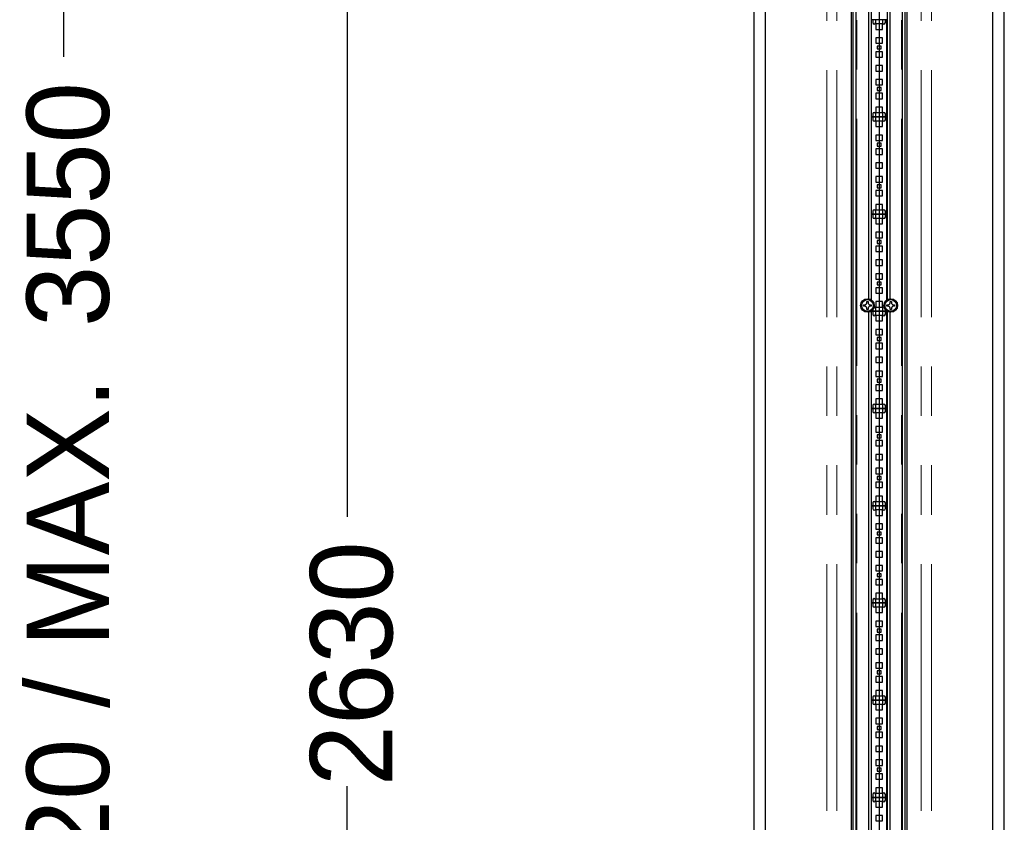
# Model space of a CAD drawing. Header units: millimetres. Extents: x 75 to 4122, y 120 to 5820.
# Tile 44 of 49: x 2187 to 2693, y 3718 to 4131. Entities that reach past the tile are written whole.
import ezdxf

# ---------------------------------------------------------------- set-up
doc = ezdxf.new("R2010")
doc.units = ezdxf.units.MM
doc.header["$LTSCALE"] = 20
doc.linetypes.add('PHANTOM', pattern=[12.7, 6.35, -1.27, 1.27, -1.27, 1.27, -1.27])
doc.layers.add('DISEGNO', color=7, linetype='Continuous')
doc.styles.add('SLDTEXTSTYLE0', font='ASTEP-SANS-REGULAR.TTF')
doc.dimstyles.new('SLDDIMSTYLE0', dxfattribs={"dimtxt": 55.654222, "dimasz": 40, "dimexe": 0, "dimexo": 0.0625, "dimgap": 13.913556, "dimtad": 0, "dimrnd": 1e-09, "dimzin": 12, "dimdsep": 46, "dimtxsty": 'SLDTEXTSTYLE0', "dimsah": 1, "dimcen": 0.09, "dimadec": 0, "dimazin": 3, "dimtfac": 1, "dimtofl": 0, "dimtmove": 0, "dimatfit": 3, "dimfxl": 0, "dimfrac": 2, "dimtolj": 1, "dimtzin": 12, "dimarcsym": 0})

# ---------------------------------------------------------------- blocks, each defined once
blk = doc.blocks.new('_D_2')
at = {"layer": 'DISEGNO', "color": 7}
for p, q in [((2544.27, 5121.21), (2335.13, 5121.21)), ((2355.13, 5121.21), (2355.13, 3875.47)), ((2355.13, 2491.21), (2355.13, 3736.95)), ((2544.27, 2491.21), (2335.13, 2491.21))]:
    blk.add_line(p, q, dxfattribs=at)
for points in [[(2355.13, 5121.21), (2347.63, 5081.21), (2362.63, 5081.21)], [(2355.13, 2491.21), (2362.63, 2531.21), (2347.63, 2531.21)]]:
    blk.add_solid(points, dxfattribs=at)
at = {"layer": 'DISEGNO', "color": 7, "insert": (2336.06, 3736.95), "char_height": 42.333, "attachment_point": 1, "rotation": 90, "style": 'SLDTEXTSTYLE0'}
blk.add_mtext('2630', dxfattribs=at)
blk = doc.blocks.new('_D_3')
at = {"layer": 'DISEGNO', "color": 7}
for p, q in [((2581.14, 5589.21), (2189.37, 5589.21)), ((2209.37, 5589.21), (2209.37, 4112.15)), ((2209.37, 2023.21), (2209.37, 3500.27)), ((2581.14, 2023.21), (2189.37, 2023.21))]:
    blk.add_line(p, q, dxfattribs=at)
for points in [[(2209.37, 5589.21), (2201.87, 5549.21), (2216.87, 5549.21)], [(2209.37, 2023.21), (2216.87, 2063.21), (2201.87, 2063.21)]]:
    blk.add_solid(points, dxfattribs=at)
at = {"layer": 'DISEGNO', "color": 7, "attachment_point": 1, "rotation": 90, "style": 'SLDTEXTSTYLE0'}
for s, insert, char_height in [('3550', (2190.3, 3973.15), 42.333), ('MIN. 2920 / MAX. ', (2190.3, 3500.27), 42.3333)]:
    blk.add_mtext(s, dxfattribs=dict(at, insert=insert, char_height=char_height))

msp = doc.modelspace()

# ---------------------------------------------------------------- linework, layer by layer
at = {"color": 7, "linetype": 'Continuous', "lineweight": 25}
for p, q in [((2564.267, 5121.211), (2564.267, 2491.211)), ((2570.267, 2491.211), (2570.267, 5121.211)), ((2687.01, 5121.211), (2687.01, 2491.211)), ((2693.01, 2491.211), (2693.01, 5121.211)), ((2614.208, 5096.211), (2614.208, 2864.211)), ((2615.208, 5096.211), (2615.208, 2864.211)), ((2616.613, 5096.211), (2616.613, 2863.011)), ((2628.636, 5096.211), (2628.636, 2864.211)), ((2628.638, 5096.211), (2628.638, 2864.211)), ((2628.638, 5096.211), (2628.638, 2864.211)), ((2628.641, 5096.211), (2628.641, 2864.211)), ((2640.663, 2863.011), (2640.663, 5096.211)), ((2642.069, 2864.211), (2642.069, 5096.211)), ((2643.068, 2864.211), (2643.068, 5096.211)), ((2623.138, 4536.746), (2623.138, 3987.675)), ((2624.488, 4537.239), (2624.488, 3987.182)), ((2632.788, 4537.239), (2632.788, 3987.182)), ((2634.138, 4536.746), (2634.138, 3987.675)), ((2624.638, 4131.211), (2624.638, 4081.211)), ((2625.388, 4131.211), (2624.638, 4131.211)), ((2625.388, 4131.211), (2625.388, 4129.711)), ((2626.888, 4131.211), (2625.388, 4131.211)), ((2626.888, 4129.711), (2626.888, 4131.211)), ((2630.388, 4131.211), (2626.888, 4131.211)), ((2630.388, 4131.211), (2630.388, 4129.711)), ((2631.888, 4131.211), (2630.388, 4131.211)), ((2631.888, 4129.711), (2631.888, 4131.211)), ((2632.638, 4131.211), (2631.888, 4131.211)), ((2632.638, 4081.211), (2632.638, 4131.211)), ((2626.888, 4129.031), (2626.888, 4126.231)), ((2630.388, 4129.031), (2626.888, 4129.031)), ((2626.888, 4126.231), (2630.388, 4126.231)), ((2630.388, 4126.231), (2630.388, 4129.031)), ((2630.388, 4121.891), (2626.888, 4121.891)), ((2626.888, 4121.891), (2626.888, 4119.091)), ((2630.388, 4119.091), (2630.388, 4121.891)), ((2626.888, 4119.091), (2630.388, 4119.091)), ((2627.638, 4117.671), (2627.638, 4116.171)), ((2629.638, 4117.671), (2627.638, 4117.671)), ((2627.638, 4116.171), (2629.638, 4116.171)), ((2629.638, 4116.171), (2629.638, 4117.671)), ((2626.888, 4114.751), (2626.888, 4111.951)), ((2630.388, 4114.751), (2626.888, 4114.751)), ((2626.888, 4111.951), (2630.388, 4111.951)), ((2630.388, 4111.951), (2630.388, 4114.751)), ((2626.888, 4107.611), (2626.888, 4104.811)), ((2630.388, 4107.611), (2626.888, 4107.611)), ((2630.388, 4104.811), (2630.388, 4107.611)), ((2626.888, 4104.811), (2630.388, 4104.811)), ((2626.888, 4100.471), (2626.888, 4097.671)), ((2630.388, 4100.471), (2626.888, 4100.471)), ((2626.888, 4097.671), (2630.388, 4097.671)), ((2627.638, 4096.251), (2627.638, 4094.751)), ((2629.638, 4096.251), (2627.638, 4096.251)), ((2629.638, 4094.751), (2629.638, 4096.251)), ((2630.388, 4097.671), (2630.388, 4100.471)), ((2626.888, 4093.331), (2626.888, 4090.531)), ((2630.388, 4093.331), (2626.888, 4093.331)), ((2626.888, 4090.531), (2630.388, 4090.531)), ((2627.638, 4094.751), (2629.638, 4094.751)), ((2630.388, 4090.531), (2630.388, 4093.331)), ((2630.388, 4086.191), (2626.888, 4086.191)), ((2626.888, 4086.191), (2626.888, 4083.391)), ((2630.388, 4083.391), (2630.388, 4086.191)), ((2624.638, 4081.211), (2624.638, 4031.211)), ((2625.388, 4081.211), (2624.638, 4081.211)), ((2624.638, 4081.211), (2625.388, 4081.211)), ((2625.388, 4082.711), (2625.388, 4081.211)), ((2625.388, 4081.211), (2625.388, 4079.711)), ((2626.888, 4081.211), (2625.388, 4081.211)), ((2625.388, 4081.211), (2626.888, 4081.211)), ((2626.888, 4083.391), (2630.388, 4083.391)), ((2626.888, 4081.211), (2626.888, 4082.711)), ((2626.888, 4079.711), (2626.888, 4081.211)), ((2630.388, 4081.211), (2626.888, 4081.211)), ((2626.888, 4081.211), (2630.388, 4081.211)), ((2630.388, 4082.711), (2630.388, 4081.211)), ((2631.888, 4081.211), (2630.388, 4081.211)), ((2630.388, 4081.211), (2630.388, 4079.711)), ((2630.388, 4081.211), (2631.888, 4081.211)), ((2631.888, 4081.211), (2631.888, 4082.711)), ((2631.888, 4079.711), (2631.888, 4081.211)), ((2632.638, 4081.211), (2631.888, 4081.211)), ((2631.888, 4081.211), (2632.638, 4081.211)), ((2632.638, 4031.211), (2632.638, 4081.211)), ((2626.888, 4079.031), (2626.888, 4076.231)), ((2630.388, 4079.031), (2626.888, 4079.031)), ((2626.888, 4076.231), (2630.388, 4076.231)), ((2630.388, 4076.231), (2630.388, 4079.031)), ((2626.888, 4071.891), (2626.888, 4069.091)), ((2630.388, 4071.891), (2626.888, 4071.891)), ((2630.388, 4069.091), (2630.388, 4071.891)), ((2626.888, 4069.091), (2630.388, 4069.091)), ((2627.638, 4067.671), (2627.638, 4066.171)), ((2629.638, 4067.671), (2627.638, 4067.671)), ((2627.638, 4066.171), (2629.638, 4066.171)), ((2629.638, 4066.171), (2629.638, 4067.671)), ((2626.888, 4064.751), (2626.888, 4061.951)), ((2630.388, 4064.751), (2626.888, 4064.751)), ((2626.888, 4061.951), (2630.388, 4061.951)), ((2630.388, 4061.951), (2630.388, 4064.751)), ((2626.888, 4057.611), (2626.888, 4054.811)), ((2630.388, 4057.611), (2626.888, 4057.611)), ((2630.388, 4054.811), (2630.388, 4057.611)), ((2626.888, 4054.811), (2630.388, 4054.811)), ((2626.888, 4050.471), (2626.888, 4047.671)), ((2630.388, 4050.471), (2626.888, 4050.471)), ((2630.388, 4047.671), (2630.388, 4050.471)), ((2626.888, 4047.671), (2630.388, 4047.671)), ((2627.638, 4046.251), (2627.638, 4044.751)), ((2629.638, 4046.251), (2627.638, 4046.251)), ((2629.638, 4044.751), (2629.638, 4046.251)), ((2630.388, 4043.331), (2626.888, 4043.331)), ((2626.888, 4043.331), (2626.888, 4040.531)), ((2626.888, 4040.531), (2630.388, 4040.531)), ((2627.638, 4044.751), (2629.638, 4044.751)), ((2630.388, 4040.531), (2630.388, 4043.331)), ((2626.888, 4036.191), (2626.888, 4033.391)), ((2630.388, 4036.191), (2626.888, 4036.191)), ((2630.388, 4033.391), (2630.388, 4036.191)), ((2624.638, 4031.211), (2625.388, 4031.211)), ((2624.638, 4031.211), (2624.638, 3987.083)), ((2625.388, 4031.211), (2624.638, 4031.211)), ((2625.388, 4032.711), (2625.388, 4031.211)), ((2625.388, 4031.211), (2626.888, 4031.211)), ((2625.388, 4031.211), (2625.388, 4029.711)), ((2626.888, 4031.211), (2625.388, 4031.211)), ((2626.888, 4033.391), (2630.388, 4033.391)), ((2626.888, 4031.211), (2626.888, 4032.711)), ((2626.888, 4031.211), (2630.388, 4031.211)), ((2626.888, 4029.711), (2626.888, 4031.211)), ((2630.388, 4031.211), (2626.888, 4031.211)), ((2630.388, 4032.711), (2630.388, 4031.211)), ((2630.388, 4031.211), (2631.888, 4031.211)), ((2630.388, 4031.211), (2630.388, 4029.711)), ((2631.888, 4031.211), (2630.388, 4031.211)), ((2631.888, 4031.211), (2631.888, 4032.711)), ((2631.888, 4031.211), (2632.638, 4031.211)), ((2631.888, 4029.711), (2631.888, 4031.211)), ((2632.638, 4031.211), (2631.888, 4031.211)), ((2632.638, 3987.083), (2632.638, 4031.211)), ((2630.388, 4029.031), (2626.888, 4029.031)), ((2626.888, 4029.031), (2626.888, 4026.231)), ((2626.888, 4026.231), (2630.388, 4026.231)), ((2630.388, 4026.231), (2630.388, 4029.031)), ((2630.388, 4021.891), (2626.888, 4021.891)), ((2626.888, 4021.891), (2626.888, 4019.091)), ((2630.388, 4019.091), (2630.388, 4021.891)), ((2626.888, 4019.091), (2630.388, 4019.091)), ((2626.888, 4014.751), (2626.888, 4011.951)), ((2630.388, 4014.751), (2626.888, 4014.751)), ((2627.638, 4017.671), (2627.638, 4016.171)), ((2629.638, 4017.671), (2627.638, 4017.671)), ((2627.638, 4016.171), (2629.638, 4016.171)), ((2629.638, 4016.171), (2629.638, 4017.671)), ((2630.388, 4011.951), (2630.388, 4014.751)), ((2626.888, 4011.951), (2630.388, 4011.951)), ((2626.888, 4007.611), (2626.888, 4004.811)), ((2630.388, 4007.611), (2626.888, 4007.611)), ((2626.888, 4004.811), (2630.388, 4004.811)), ((2630.388, 4004.811), (2630.388, 4007.611)), ((2626.888, 4000.471), (2626.888, 3997.671)), ((2630.388, 4000.471), (2626.888, 4000.471)), ((2630.388, 3997.671), (2630.388, 4000.471)), ((2626.888, 3997.671), (2630.388, 3997.671)), ((2627.638, 3996.251), (2627.638, 3994.751)), ((2629.638, 3996.251), (2627.638, 3996.251)), ((2627.638, 3994.751), (2629.638, 3994.751)), ((2629.638, 3994.751), (2629.638, 3996.251)), ((2626.888, 3993.331), (2626.888, 3990.531)), ((2630.388, 3993.331), (2626.888, 3993.331)), ((2626.888, 3990.531), (2630.388, 3990.531)), ((2630.388, 3990.531), (2630.388, 3993.331)), ((2620.638, 3984.586), (2621.263, 3984.586)), ((2620.638, 3983.836), (2620.638, 3984.586)), ((2622.263, 3986.211), (2623.013, 3986.211)), ((2622.263, 3985.586), (2622.263, 3986.211)), ((2623.013, 3986.211), (2623.013, 3985.586)), ((2624.013, 3984.586), (2624.638, 3984.586)), ((2624.638, 3984.586), (2624.638, 3983.836)), ((2630.388, 3986.191), (2626.888, 3986.191)), ((2626.888, 3986.191), (2626.888, 3983.391)), ((2630.388, 3983.391), (2630.388, 3986.191)), ((2632.638, 3984.586), (2633.263, 3984.586)), ((2632.638, 3983.836), (2632.638, 3984.586)), ((2634.263, 3986.211), (2635.013, 3986.211)), ((2634.263, 3985.586), (2634.263, 3986.211)), ((2635.013, 3986.211), (2635.013, 3985.586)), ((2636.013, 3984.586), (2636.638, 3984.586)), ((2636.638, 3984.586), (2636.638, 3983.836)), ((2621.263, 3983.836), (2620.638, 3983.836)), ((2622.263, 3982.211), (2622.263, 3982.836)), ((2623.013, 3982.211), (2622.263, 3982.211)), ((2623.013, 3982.836), (2623.013, 3982.211)), ((2623.138, 3980.746), (2623.138, 3431.675)), ((2624.638, 3983.836), (2624.013, 3983.836)), ((2624.488, 3981.239), (2624.488, 3431.182)), ((2624.638, 3981.338), (2624.638, 3981.211)), ((2624.638, 3981.211), (2625.388, 3981.211)), ((2624.638, 3981.211), (2624.638, 3931.211)), ((2625.388, 3981.211), (2624.638, 3981.211)), ((2625.388, 3982.045), (2625.388, 3981.211)), ((2625.388, 3981.211), (2626.888, 3981.211)), ((2625.388, 3981.211), (2625.388, 3979.711)), ((2626.888, 3981.211), (2625.388, 3981.211)), ((2626.888, 3983.391), (2630.388, 3983.391)), ((2626.888, 3981.211), (2626.888, 3982.711)), ((2626.888, 3981.211), (2630.388, 3981.211)), ((2626.888, 3979.711), (2626.888, 3981.211)), ((2630.388, 3981.211), (2626.888, 3981.211)), ((2630.388, 3979.031), (2626.888, 3979.031)), ((2626.888, 3979.031), (2626.888, 3976.231)), ((2630.388, 3982.711), (2630.388, 3981.211)), ((2630.388, 3981.211), (2631.888, 3981.211)), ((2630.388, 3981.211), (2630.388, 3979.711)), ((2631.888, 3981.211), (2630.388, 3981.211)), ((2630.388, 3976.231), (2630.388, 3979.031)), ((2631.888, 3981.211), (2631.888, 3982.045)), ((2631.888, 3981.211), (2632.638, 3981.211)), ((2631.888, 3979.711), (2631.888, 3981.211)), ((2632.638, 3981.211), (2631.888, 3981.211)), ((2633.263, 3983.836), (2632.638, 3983.836)), ((2632.638, 3981.211), (2632.638, 3981.338)), ((2632.638, 3931.211), (2632.638, 3981.211)), ((2632.788, 3981.239), (2632.788, 3431.182)), ((2634.138, 3980.746), (2634.138, 3431.675)), ((2634.263, 3982.211), (2634.263, 3982.836)), ((2635.013, 3982.211), (2634.263, 3982.211)), ((2635.013, 3982.836), (2635.013, 3982.211)), ((2636.638, 3983.836), (2636.013, 3983.836)), ((2626.888, 3976.231), (2630.388, 3976.231)), ((2630.388, 3971.891), (2626.888, 3971.891)), ((2626.888, 3971.891), (2626.888, 3969.091)), ((2626.888, 3969.091), (2630.388, 3969.091)), ((2630.388, 3969.091), (2630.388, 3971.891)), ((2630.388, 3964.751), (2626.888, 3964.751)), ((2626.888, 3964.751), (2626.888, 3961.951)), ((2627.638, 3967.671), (2627.638, 3966.171)), ((2629.638, 3967.671), (2627.638, 3967.671)), ((2627.638, 3966.171), (2629.638, 3966.171)), ((2629.638, 3966.171), (2629.638, 3967.671)), ((2630.388, 3961.951), (2630.388, 3964.751)), ((2626.888, 3961.951), (2630.388, 3961.951)), ((2626.888, 3957.611), (2626.888, 3954.811)), ((2630.388, 3957.611), (2626.888, 3957.611)), ((2626.888, 3954.811), (2630.388, 3954.811)), ((2630.388, 3954.811), (2630.388, 3957.611)), ((2626.888, 3950.471), (2626.888, 3947.671)), ((2630.388, 3950.471), (2626.888, 3950.471)), ((2630.388, 3947.671), (2630.388, 3950.471)), ((2626.888, 3947.671), (2630.388, 3947.671)), ((2627.638, 3946.251), (2627.638, 3944.751)), ((2629.638, 3946.251), (2627.638, 3946.251)), ((2627.638, 3944.751), (2629.638, 3944.751)), ((2629.638, 3944.751), (2629.638, 3946.251)), ((2626.888, 3943.331), (2626.888, 3940.531)), ((2630.388, 3943.331), (2626.888, 3943.331)), ((2626.888, 3940.531), (2630.388, 3940.531)), ((2630.388, 3940.531), (2630.388, 3943.331)), ((2626.888, 3936.191), (2626.888, 3933.391)), ((2630.388, 3936.191), (2626.888, 3936.191)), ((2630.388, 3933.391), (2630.388, 3936.191)), ((2624.638, 3931.211), (2624.638, 3881.211)), ((2625.388, 3931.211), (2624.638, 3931.211)), ((2624.638, 3931.211), (2625.388, 3931.211)), ((2625.388, 3932.711), (2625.388, 3931.211)), ((2625.388, 3931.211), (2625.388, 3929.711)), ((2626.888, 3931.211), (2625.388, 3931.211)), ((2625.388, 3931.211), (2626.888, 3931.211)), ((2626.888, 3933.391), (2630.388, 3933.391)), ((2626.888, 3931.211), (2626.888, 3932.711)), ((2626.888, 3929.711), (2626.888, 3931.211)), ((2630.388, 3931.211), (2626.888, 3931.211)), ((2626.888, 3931.211), (2630.388, 3931.211)), ((2630.388, 3929.031), (2626.888, 3929.031)), ((2626.888, 3929.031), (2626.888, 3926.231)), ((2630.388, 3932.711), (2630.388, 3931.211)), ((2630.388, 3931.211), (2630.388, 3929.711)), ((2631.888, 3931.211), (2630.388, 3931.211)), ((2630.388, 3931.211), (2631.888, 3931.211)), ((2630.388, 3926.231), (2630.388, 3929.031)), ((2631.888, 3931.211), (2631.888, 3932.711)), ((2631.888, 3929.711), (2631.888, 3931.211)), ((2632.638, 3931.211), (2631.888, 3931.211)), ((2631.888, 3931.211), (2632.638, 3931.211)), ((2632.638, 3881.211), (2632.638, 3931.211)), ((2626.888, 3926.231), (2630.388, 3926.231)), ((2626.888, 3921.891), (2626.888, 3919.091)), ((2630.388, 3921.891), (2626.888, 3921.891)), ((2626.888, 3919.091), (2630.388, 3919.091)), ((2630.388, 3919.091), (2630.388, 3921.891)), ((2630.388, 3914.751), (2626.888, 3914.751)), ((2626.888, 3914.751), (2626.888, 3911.951)), ((2627.638, 3917.671), (2627.638, 3916.171)), ((2629.638, 3917.671), (2627.638, 3917.671)), ((2627.638, 3916.171), (2629.638, 3916.171)), ((2629.638, 3916.171), (2629.638, 3917.671)), ((2630.388, 3911.951), (2630.388, 3914.751)), ((2626.888, 3911.951), (2630.388, 3911.951)), ((2626.888, 3907.611), (2626.888, 3904.811)), ((2630.388, 3907.611), (2626.888, 3907.611)), ((2626.888, 3904.811), (2630.388, 3904.811)), ((2630.388, 3904.811), (2630.388, 3907.611)), ((2626.888, 3900.471), (2626.888, 3897.671)), ((2630.388, 3900.471), (2626.888, 3900.471)), ((2630.388, 3897.671), (2630.388, 3900.471)), ((2626.888, 3897.671), (2630.388, 3897.671)), ((2630.388, 3893.331), (2626.888, 3893.331)), ((2626.888, 3893.331), (2626.888, 3890.531)), ((2627.638, 3896.251), (2627.638, 3894.751)), ((2629.638, 3896.251), (2627.638, 3896.251)), ((2627.638, 3894.751), (2629.638, 3894.751)), ((2629.638, 3894.751), (2629.638, 3896.251)), ((2630.388, 3890.531), (2630.388, 3893.331)), ((2626.888, 3890.531), (2630.388, 3890.531)), ((2630.388, 3886.191), (2626.888, 3886.191)), ((2626.888, 3886.191), (2626.888, 3883.391)), ((2626.888, 3883.391), (2630.388, 3883.391)), ((2630.388, 3883.391), (2630.388, 3886.191)), ((2624.638, 3881.211), (2625.388, 3881.211)), ((2624.638, 3881.211), (2624.638, 3831.211)), ((2625.388, 3881.211), (2624.638, 3881.211)), ((2625.388, 3882.711), (2625.388, 3881.211)), ((2625.388, 3881.211), (2626.888, 3881.211)), ((2625.388, 3881.211), (2625.388, 3879.711)), ((2626.888, 3881.211), (2625.388, 3881.211)), ((2626.888, 3881.211), (2626.888, 3882.711)), ((2626.888, 3881.211), (2630.388, 3881.211)), ((2626.888, 3879.711), (2626.888, 3881.211)), ((2630.388, 3881.211), (2626.888, 3881.211)), ((2626.888, 3879.031), (2626.888, 3876.231)), ((2630.388, 3879.031), (2626.888, 3879.031)), ((2630.388, 3882.711), (2630.388, 3881.211)), ((2630.388, 3881.211), (2631.888, 3881.211)), ((2630.388, 3881.211), (2630.388, 3879.711)), ((2631.888, 3881.211), (2630.388, 3881.211)), ((2630.388, 3876.231), (2630.388, 3879.031)), ((2631.888, 3881.211), (2631.888, 3882.711)), ((2631.888, 3881.211), (2632.638, 3881.211)), ((2631.888, 3879.711), (2631.888, 3881.211)), ((2632.638, 3881.211), (2631.888, 3881.211)), ((2632.638, 3831.211), (2632.638, 3881.211)), ((2626.888, 3876.231), (2630.388, 3876.231)), ((2630.388, 3871.891), (2626.888, 3871.891)), ((2626.888, 3871.891), (2626.888, 3869.091)), ((2626.888, 3869.091), (2630.388, 3869.091)), ((2627.638, 3867.671), (2627.638, 3866.171)), ((2629.638, 3867.671), (2627.638, 3867.671)), ((2629.638, 3866.171), (2629.638, 3867.671)), ((2630.388, 3869.091), (2630.388, 3871.891)), ((2630.388, 3864.751), (2626.888, 3864.751)), ((2626.888, 3864.751), (2626.888, 3861.951)), ((2627.638, 3866.171), (2629.638, 3866.171)), ((2630.388, 3861.951), (2630.388, 3864.751)), ((2626.888, 3861.951), (2630.388, 3861.951)), ((2626.888, 3857.611), (2626.888, 3854.811)), ((2630.388, 3857.611), (2626.888, 3857.611)), ((2630.388, 3854.811), (2630.388, 3857.611)), ((2626.888, 3854.811), (2630.388, 3854.811)), ((2626.888, 3850.471), (2626.888, 3847.671)), ((2630.388, 3850.471), (2626.888, 3850.471)), ((2626.888, 3847.671), (2630.388, 3847.671)), ((2630.388, 3847.671), (2630.388, 3850.471)), ((2630.388, 3843.331), (2626.888, 3843.331)), ((2626.888, 3843.331), (2626.888, 3840.531)), ((2627.638, 3846.251), (2627.638, 3844.751)), ((2629.638, 3846.251), (2627.638, 3846.251)), ((2627.638, 3844.751), (2629.638, 3844.751)), ((2629.638, 3844.751), (2629.638, 3846.251)), ((2630.388, 3840.531), (2630.388, 3843.331)), ((2626.888, 3840.531), (2630.388, 3840.531)), ((2625.388, 3832.711), (2625.388, 3831.211)), ((2626.888, 3836.191), (2626.888, 3833.391)), ((2630.388, 3836.191), (2626.888, 3836.191)), ((2626.888, 3833.391), (2630.388, 3833.391)), ((2626.888, 3831.211), (2626.888, 3832.711)), ((2630.388, 3833.391), (2630.388, 3836.191)), ((2630.388, 3832.711), (2630.388, 3831.211)), ((2631.888, 3831.211), (2631.888, 3832.711)), ((2624.638, 3831.211), (2624.638, 3781.211)), ((2625.388, 3831.211), (2624.638, 3831.211)), ((2624.638, 3831.211), (2625.388, 3831.211)), ((2625.388, 3831.211), (2625.388, 3829.711)), ((2626.888, 3831.211), (2625.388, 3831.211)), ((2625.388, 3831.211), (2626.888, 3831.211)), ((2626.888, 3829.711), (2626.888, 3831.211)), ((2630.388, 3831.211), (2626.888, 3831.211)), ((2626.888, 3831.211), (2630.388, 3831.211)), ((2630.388, 3829.031), (2626.888, 3829.031)), ((2626.888, 3829.031), (2626.888, 3826.231)), ((2630.388, 3831.211), (2630.388, 3829.711)), ((2631.888, 3831.211), (2630.388, 3831.211)), ((2630.388, 3831.211), (2631.888, 3831.211)), ((2630.388, 3826.231), (2630.388, 3829.031)), ((2631.888, 3829.711), (2631.888, 3831.211)), ((2632.638, 3831.211), (2631.888, 3831.211)), ((2631.888, 3831.211), (2632.638, 3831.211)), ((2632.638, 3781.211), (2632.638, 3831.211)), ((2626.888, 3826.231), (2630.388, 3826.231)), ((2626.888, 3821.891), (2626.888, 3819.091)), ((2630.388, 3821.891), (2626.888, 3821.891)), ((2626.888, 3819.091), (2630.388, 3819.091)), ((2627.638, 3817.671), (2627.638, 3816.171)), ((2629.638, 3817.671), (2627.638, 3817.671)), ((2629.638, 3816.171), (2629.638, 3817.671)), ((2630.388, 3819.091), (2630.388, 3821.891)), ((2630.388, 3814.751), (2626.888, 3814.751)), ((2626.888, 3814.751), (2626.888, 3811.951)), ((2627.638, 3816.171), (2629.638, 3816.171)), ((2630.388, 3811.951), (2630.388, 3814.751)), ((2626.888, 3811.951), (2630.388, 3811.951)), ((2626.888, 3807.611), (2626.888, 3804.811)), ((2630.388, 3807.611), (2626.888, 3807.611)), ((2630.388, 3804.811), (2630.388, 3807.611)), ((2626.888, 3804.811), (2630.388, 3804.811)), ((2630.388, 3800.471), (2626.888, 3800.471)), ((2626.888, 3800.471), (2626.888, 3797.671)), ((2626.888, 3797.671), (2630.388, 3797.671)), ((2630.388, 3797.671), (2630.388, 3800.471)), ((2626.888, 3793.331), (2626.888, 3790.531)), ((2630.388, 3793.331), (2626.888, 3793.331)), ((2627.638, 3796.251), (2627.638, 3794.751)), ((2629.638, 3796.251), (2627.638, 3796.251)), ((2627.638, 3794.751), (2629.638, 3794.751)), ((2629.638, 3794.751), (2629.638, 3796.251)), ((2630.388, 3790.531), (2630.388, 3793.331)), ((2626.888, 3790.531), (2630.388, 3790.531)), ((2625.388, 3782.711), (2625.388, 3781.211)), ((2626.888, 3786.191), (2626.888, 3783.391)), ((2630.388, 3786.191), (2626.888, 3786.191)), ((2626.888, 3783.391), (2630.388, 3783.391)), ((2626.888, 3781.211), (2626.888, 3782.711)), ((2630.388, 3783.391), (2630.388, 3786.191)), ((2630.388, 3782.711), (2630.388, 3781.211)), ((2631.888, 3781.211), (2631.888, 3782.711)), ((2624.638, 3781.211), (2625.388, 3781.211)), ((2624.638, 3781.211), (2624.638, 3731.211)), ((2625.388, 3781.211), (2624.638, 3781.211)), ((2625.388, 3781.211), (2626.888, 3781.211)), ((2625.388, 3781.211), (2625.388, 3779.711)), ((2626.888, 3781.211), (2625.388, 3781.211)), ((2626.888, 3781.211), (2630.388, 3781.211)), ((2626.888, 3779.711), (2626.888, 3781.211)), ((2630.388, 3781.211), (2626.888, 3781.211)), ((2626.888, 3779.031), (2626.888, 3776.231)), ((2630.388, 3779.031), (2626.888, 3779.031)), ((2630.388, 3781.211), (2631.888, 3781.211)), ((2630.388, 3781.211), (2630.388, 3779.711)), ((2631.888, 3781.211), (2630.388, 3781.211)), ((2630.388, 3776.231), (2630.388, 3779.031)), ((2631.888, 3781.211), (2632.638, 3781.211)), ((2631.888, 3779.711), (2631.888, 3781.211)), ((2632.638, 3781.211), (2631.888, 3781.211)), ((2632.638, 3731.211), (2632.638, 3781.211)), ((2626.888, 3776.231), (2630.388, 3776.231)), ((2630.388, 3771.891), (2626.888, 3771.891)), ((2626.888, 3771.891), (2626.888, 3769.091)), ((2630.388, 3769.091), (2630.388, 3771.891)), ((2626.888, 3769.091), (2630.388, 3769.091)), ((2627.638, 3767.671), (2627.638, 3766.171)), ((2629.638, 3767.671), (2627.638, 3767.671)), ((2629.638, 3766.171), (2629.638, 3767.671)), ((2630.388, 3764.751), (2626.888, 3764.751)), ((2626.888, 3764.751), (2626.888, 3761.951)), ((2626.888, 3761.951), (2630.388, 3761.951)), ((2627.638, 3766.171), (2629.638, 3766.171)), ((2630.388, 3761.951), (2630.388, 3764.751)), ((2630.388, 3757.611), (2626.888, 3757.611)), ((2626.888, 3757.611), (2626.888, 3754.811)), ((2630.388, 3754.811), (2630.388, 3757.611)), ((2626.888, 3754.811), (2630.388, 3754.811)), ((2626.888, 3750.471), (2626.888, 3747.671)), ((2630.388, 3750.471), (2626.888, 3750.471)), ((2626.888, 3747.671), (2630.388, 3747.671)), ((2627.638, 3746.251), (2627.638, 3744.751)), ((2629.638, 3746.251), (2627.638, 3746.251)), ((2629.638, 3744.751), (2629.638, 3746.251)), ((2630.388, 3747.671), (2630.388, 3750.471)), ((2630.388, 3743.331), (2626.888, 3743.331)), ((2626.888, 3743.331), (2626.888, 3740.531)), ((2627.638, 3744.751), (2629.638, 3744.751)), ((2630.388, 3740.531), (2630.388, 3743.331)), ((2626.888, 3740.531), (2630.388, 3740.531)), ((2630.388, 3736.191), (2626.888, 3736.191)), ((2626.888, 3736.191), (2626.888, 3733.391)), ((2630.388, 3733.391), (2630.388, 3736.191)), ((2624.638, 3731.211), (2625.388, 3731.211)), ((2624.638, 3731.211), (2624.638, 3681.211)), ((2625.388, 3731.211), (2624.638, 3731.211)), ((2625.388, 3732.711), (2625.388, 3731.211)), ((2625.388, 3731.211), (2626.888, 3731.211)), ((2625.388, 3731.211), (2625.388, 3729.711)), ((2626.888, 3731.211), (2625.388, 3731.211)), ((2626.888, 3733.391), (2630.388, 3733.391)), ((2626.888, 3731.211), (2626.888, 3732.711)), ((2626.888, 3731.211), (2630.388, 3731.211)), ((2626.888, 3729.711), (2626.888, 3731.211)), ((2630.388, 3731.211), (2626.888, 3731.211)), ((2630.388, 3732.711), (2630.388, 3731.211)), ((2630.388, 3731.211), (2631.888, 3731.211)), ((2630.388, 3731.211), (2630.388, 3729.711)), ((2631.888, 3731.211), (2630.388, 3731.211)), ((2631.888, 3731.211), (2631.888, 3732.711)), ((2631.888, 3731.211), (2632.638, 3731.211)), ((2631.888, 3729.711), (2631.888, 3731.211)), ((2632.638, 3731.211), (2631.888, 3731.211)), ((2632.638, 3681.211), (2632.638, 3731.211)), ((2626.888, 3729.031), (2626.888, 3726.231)), ((2630.388, 3729.031), (2626.888, 3729.031)), ((2626.888, 3726.231), (2630.388, 3726.231)), ((2630.388, 3726.231), (2630.388, 3729.031)), ((2630.388, 3721.891), (2626.888, 3721.891)), ((2626.888, 3721.891), (2626.888, 3719.091)), ((2630.388, 3719.091), (2630.388, 3721.891)), ((2626.888, 3719.091), (2630.388, 3719.091))]:
    msp.add_line(p, q, dxfattribs=at)
at = {"color": 250, "linetype": 'PHANTOM', "lineweight": 18}
for p, q in [((2601.761, 5121.211), (2601.761, 2863.011)), ((2606.931, 5121.211), (2606.931, 2863.011)), ((2650.346, 5121.211), (2650.346, 2863.011)), ((2655.515, 5121.211), (2655.515, 2863.011)), ((2614.302, 5096.211), (2614.302, 2864.211)), ((2614.357, 5096.211), (2614.357, 2864.211)), ((2615.303, 5096.211), (2615.303, 2864.211)), ((2615.342, 5096.211), (2615.342, 2864.211)), ((2617.113, 5096.211), (2617.113, 2863.011)), ((2640.163, 5096.211), (2640.163, 2863.011)), ((2641.918, 5096.211), (2641.918, 2864.211)), ((2641.984, 5096.211), (2641.984, 2864.211)), ((2642.92, 5096.211), (2642.92, 2864.211)), ((2642.96, 5096.211), (2642.96, 2864.211))]:
    msp.add_line(p, q, dxfattribs=at)
at = {"color": 7, "linetype": 'Continuous', "lineweight": 25}
for centre, radius in [((2622.638, 3984.211), 3.5), ((2622.638, 3984.211), 3), ((2634.638, 3984.211), 3.5), ((2634.638, 3984.211), 3)]:
    msp.add_circle(centre, radius, dxfattribs=at)
for centre, start, end in [((2626.138, 4129.711), 180, 0), ((2631.138, 4129.711), 180, 0), ((2626.138, 4082.711), 360, 180), ((2631.138, 4082.711), 0, 180), ((2626.138, 4079.711), 180, 0), ((2631.138, 4079.711), 180, 0), ((2626.138, 4032.711), 360, 180), ((2626.138, 4029.711), 180, 0), ((2631.138, 4032.711), 0, 180), ((2631.138, 4029.711), 180, 0), ((2626.138, 3979.711), 180, 0), ((2626.138, 3982.711), 360, 96.2998), ((2631.138, 3982.711), 83.7002, 180), ((2631.138, 3979.711), 180, 0), ((2626.138, 3932.711), 360, 180), ((2631.138, 3932.711), 0, 180), ((2626.138, 3929.711), 180, 0), ((2631.138, 3929.711), 180, 0), ((2626.138, 3882.711), 360, 180), ((2631.138, 3882.711), 0, 180), ((2626.138, 3879.711), 180, 0), ((2631.138, 3879.711), 180, 0), ((2626.138, 3832.711), 360, 180), ((2631.138, 3832.711), 0, 180), ((2626.138, 3829.711), 180, 0), ((2631.138, 3829.711), 180, 0), ((2626.138, 3782.711), 0, 180), ((2631.138, 3782.711), 0, 180), ((2626.138, 3779.711), 180, 0), ((2631.138, 3779.711), 180, 0), ((2626.138, 3732.711), 0, 180), ((2631.138, 3732.711), 0, 180), ((2626.138, 3729.711), 180, 0), ((2631.138, 3729.711), 180, 0)]:
    msp.add_arc(centre, 0.75, start, end, dxfattribs=at)
for points in [[(2621.263, 3984.586), (2621.371, 3984.596), (2621.588, 3984.616), (2621.882, 3984.778), (2622.106, 3985.017), (2622.24, 3985.299), (2622.256, 3985.493), (2622.263, 3985.586)], [(2623.013, 3985.586), (2623.023, 3985.478), (2623.044, 3985.261), (2623.206, 3984.966), (2623.445, 3984.743), (2623.727, 3984.608), (2623.921, 3984.593), (2624.013, 3984.586)], [(2633.263, 3984.586), (2633.371, 3984.596), (2633.588, 3984.616), (2633.882, 3984.778), (2634.106, 3985.017), (2634.24, 3985.299), (2634.256, 3985.493), (2634.263, 3985.586)], [(2635.013, 3985.586), (2635.023, 3985.478), (2635.044, 3985.261), (2635.206, 3984.966), (2635.445, 3984.743), (2635.727, 3984.608), (2635.921, 3984.593), (2636.013, 3984.586)], [(2622.263, 3982.836), (2622.253, 3982.944), (2622.233, 3983.16), (2622.071, 3983.455), (2621.832, 3983.678), (2621.55, 3983.813), (2621.355, 3983.828), (2621.263, 3983.836)], [(2624.013, 3983.836), (2623.905, 3983.825), (2623.689, 3983.805), (2623.394, 3983.643), (2623.171, 3983.404), (2623.036, 3983.122), (2623.021, 3982.928), (2623.013, 3982.836)], [(2634.263, 3982.836), (2634.253, 3982.944), (2634.233, 3983.16), (2634.071, 3983.455), (2633.832, 3983.678), (2633.55, 3983.813), (2633.355, 3983.828), (2633.263, 3983.836)], [(2636.013, 3983.836), (2635.905, 3983.825), (2635.689, 3983.805), (2635.394, 3983.643), (2635.171, 3983.404), (2635.036, 3983.122), (2635.021, 3982.928), (2635.013, 3982.836)]]:
    msp.add_open_spline(points, degree=3, knots=[0, 0, 0, 0, 0.2094219, 0.419176, 0.6217876, 0.8210022, 1, 1, 1, 1], dxfattribs=at)

# ---------------------------------------------------------------- dimensions: what is measured, and where the dimension line sits
at = {"layer": 'DISEGNO', "color": 7}
dim = msp.add_linear_dim(base=(2209.373, 5589.211), p1=(2601.138, 2023.211), p2=(2601.138, 5589.211), angle=90, text='MIN. 2920 / MAX. <>', dimstyle='SLDDIMSTYLE0', dxfattribs=at)
dim.commit()
dim.dimension.update_dxf_attribs({"geometry": '_D_3', "text_midpoint": (2209.373, 3806.211), "dimtype": 160})
dim = msp.add_linear_dim(base=(2355.131, 2491.211), p1=(2564.267, 5121.211), p2=(2564.267, 2491.211), angle=90, dimstyle='SLDDIMSTYLE0', dxfattribs=at)
dim.commit()
dim.dimension.update_dxf_attribs({"geometry": '_D_2', "text_midpoint": (2355.131, 3806.211), "dimtype": 160})

doc.saveas('drawing.dxf')
